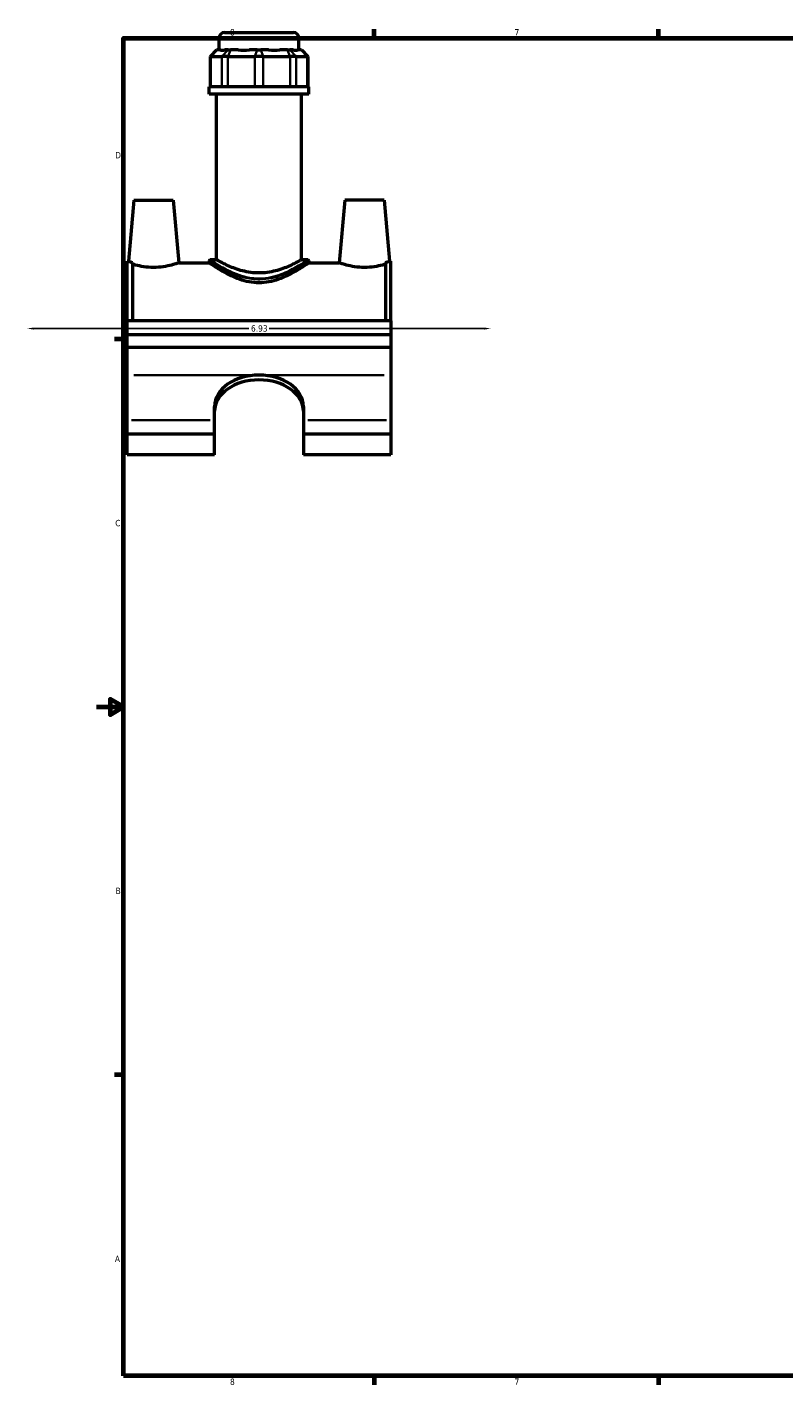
# Model space of a CAD drawing. Header units: inches. Extents: x -0.9 to 45.2, y 0.1 to 44.6.
# Tile 1 of 6: x -0.9 to 10.4, y 0.9 to 21.2. Entities that reach past the tile are written whole.
import ezdxf

# ---------------------------------------------------------------- set-up
doc = ezdxf.new("R2010")
doc.units = ezdxf.units.IN
doc.header["$MEASUREMENT"] = 0
for name, color, linetype, lineweight in [('Border (ANSI)', 7, 'Continuous', 70), ('Dimension (ANSI)', 7, 'Continuous', 25), ('Visible (ANSI)', 7, 'Continuous', 50), ('Visible Narrow (ANSI)', 7, 'Continuous', 35)]:
    doc.layers.add(name, color=color, linetype=linetype, lineweight=lineweight)
doc.styles.add('Note Text (ANSI)', font='tahoma.ttf')
doc.dimstyles.new('Default (ANSI)', dxfattribs={"dimtxt": 0.094488, "dimasz": 0.098425, "dimexe": 0.125, "dimexo": 0.0625, "dimgap": 0.031496, "dimtad": 0, "dimtih": 1, "dimtoh": 1, "dimrnd": 1e-08, "dimzin": 4, "dimdsep": 46, "dimtxsty": 'Note Text (ANSI)', "dimcen": 0.09, "dimdle": 0.393701, "dimclrd": 256, "dimclre": 256, "dimclrt": 5, "dimadec": 0, "dimazin": 1, "dimtfac": 1, "dimtofl": 0, "dimtmove": 0, "dimatfit": 3, "dimfxl": 1, "dimtolj": 1, "dimtzin": 4, "dimlwd": -1, "dimlwe": -1, "dimarcsym": 0})

# ---------------------------------------------------------------- blocks, each defined once
blk = doc.blocks.new('Borders Default Border')
at = {"layer": 'Border (ANSI)'}
for p, q in [((4.25, 21), (4.25, 21.134)), ((8.5, 21), (8.5, 21.134)), ((0.5, 16.5), (0.366, 16.5)), ((0.5, 5.5), (0.366, 5.5)), ((4.25, 1), (4.25, 0.866)), ((8.5, 1), (8.5, 0.866))]:
    blk.add_line(p, q, dxfattribs=at)
at = {"layer": 'Border (ANSI)', "flags": 128}
for points in [[(0.5, 1), (0.5, 21), (33.5, 21), (33.5, 1), (0.5, 1)], [(0.1, 11), (0.5, 11), (0.3, 11.115), (0.3, 10.885), (0.5, 11)]]:
    blk.add_lwpolyline(points, dxfattribs=at)
at = {"layer": 'Border (ANSI)', "color": 5, "true_color": 0x0000ff, "char_height": 0.0945, "attachment_point": 7, "style": 'Note Text (ANSI)'}
for s, insert in [('8', (2.094, 21.038)), ('7', (6.346, 21.04)), ('D', (0.378, 19.203)), ('C', (0.378, 13.701)), ('B', (0.384, 8.203)), ('A', (0.373, 2.703)), ('8', (2.094, 0.863)), ('7', (6.346, 0.866))]:
    blk.add_mtext(s, dxfattribs=dict(at, insert=insert))
blk = doc.blocks.new('*D9')
at = {"layer": 'Defpoints', "color": 0, "transparency": 16777216}
for p in [(-0.938, 16.658), (5.992, 16.658), (5.992, 16.658)]:
    blk.add_point(p, dxfattribs=at)
at = {"layer": 'Dimension (ANSI)', "transparency": 16777216}
for p, q in [((-0.84, 16.658), (2.376, 16.658)), ((5.893, 16.658), (2.678, 16.658))]:
    blk.add_line(p, q, dxfattribs=at)
for points in [[(-0.84, 16.674), (-0.84, 16.642), (-0.938, 16.658)], [(5.893, 16.674), (5.893, 16.642), (5.992, 16.658)]]:
    blk.add_solid(points, dxfattribs=at)
at = {"layer": 'Dimension (ANSI)', "color": 5, "transparency": 16777216, "insert": (2.407, 16.707), "char_height": 0.0945, "attachment_point": 1, "style": 'Note Text (ANSI)'}
blk.add_mtext('\\A1;6.93', dxfattribs=at)

msp = doc.modelspace()

# ---------------------------------------------------------------- linework, layer by layer
at = {"layer": 'Visible (ANSI)'}
for p, q in [((1.93, 20.825), (1.93, 21.001)), ((2.013, 21.083), (3.041, 21.083)), ((3.124, 20.825), (3.124, 21.001)), ((1.894, 20.825), (1.795, 20.726)), ((1.807, 20.726), (1.795, 20.726)), ((1.795, 20.726), (1.795, 20.272)), ((1.807, 20.726), (1.973, 20.726)), ((1.894, 20.825), (1.899, 20.825)), ((1.947, 20.825), (1.899, 20.825)), ((2.063, 20.726), (1.973, 20.726)), ((2.065, 20.825), (2.017, 20.825)), ((2.063, 20.726), (2.463, 20.726)), ((2.065, 20.825), (2.101, 20.825)), ((2.217, 20.825), (2.101, 20.825)), ((2.501, 20.825), (2.386, 20.825)), ((2.59, 20.726), (2.463, 20.726)), ((2.501, 20.825), (2.552, 20.825)), ((2.668, 20.825), (2.552, 20.825)), ((2.59, 20.726), (2.991, 20.726)), ((2.953, 20.825), (2.837, 20.825)), ((2.953, 20.825), (2.989, 20.825)), ((3.037, 20.825), (2.989, 20.825)), ((3.081, 20.726), (2.991, 20.726)), ((3.081, 20.726), (3.246, 20.726)), ((3.155, 20.825), (3.107, 20.825)), ((3.155, 20.825), (3.16, 20.825)), ((3.16, 20.825), (3.259, 20.726)), ((3.259, 20.726), (3.246, 20.726)), ((3.259, 20.726), (3.259, 20.272)), ((3.273, 20.272), (1.781, 20.272)), ((1.781, 20.161), (1.781, 20.272)), ((3.273, 20.161), (1.781, 20.161)), ((1.893, 17.685), (1.893, 20.161)), ((3.161, 17.685), (3.161, 20.161)), ((3.273, 20.161), (3.273, 20.272)), ((0.656, 18.575), (0.576, 17.664)), ((0.656, 18.575), (1.246, 18.575)), ((1.246, 18.575), (1.328, 17.642)), ((3.808, 18.575), (3.726, 17.642)), ((4.398, 18.575), (3.808, 18.575)), ((4.398, 18.575), (4.478, 17.664)), ((0.557, 16.772), (0.557, 17.664)), ((0.576, 17.664), (0.557, 17.664)), ((1.781, 17.669), (1.781, 17.642)), ((1.893, 17.685), (1.798, 17.685)), ((3.256, 17.685), (3.161, 17.685)), ((3.273, 17.669), (3.273, 17.642)), ((4.497, 17.664), (4.478, 17.664)), ((4.497, 16.772), (4.497, 17.664)), ((0.636, 17.644), (0.636, 16.772)), ((1.328, 17.642), (1.781, 17.642)), ((3.273, 17.642), (3.726, 17.642)), ((4.418, 17.644), (4.418, 16.772)), ((4.497, 16.772), (0.557, 16.772)), ((0.557, 16.567), (0.557, 16.772)), ((4.497, 16.772), (4.497, 16.567)), ((0.557, 16.567), (4.497, 16.567)), ((0.557, 16.373), (0.557, 16.567)), ((4.497, 16.567), (4.497, 16.373)), ((4.497, 16.373), (0.557, 16.373)), ((0.557, 15.963), (0.557, 16.373)), ((4.497, 16.373), (4.497, 15.963)), ((0.557, 15.289), (0.557, 15.963)), ((4.497, 15.963), (4.497, 15.289)), ((1.864, 15.289), (1.864, 15.494)), ((3.19, 15.494), (3.19, 15.289)), ((0.557, 15.08), (0.557, 15.289)), ((1.864, 15.08), (1.864, 15.289)), ((3.19, 15.289), (3.19, 15.08)), ((4.497, 15.289), (4.497, 15.08)), ((1.864, 15.08), (0.557, 15.08)), ((0.557, 14.768), (0.557, 15.08)), ((1.864, 14.768), (1.864, 15.08)), ((3.19, 15.08), (3.19, 14.768)), ((4.497, 15.08), (3.19, 15.08)), ((4.497, 15.08), (4.497, 14.768)), ((1.864, 14.768), (0.557, 14.768)), ((4.497, 14.768), (3.19, 14.768))]:
    msp.add_line(p, q, dxfattribs=at)
for centre, radius, start, end in [((2.013, 21.001), 0.0829, 90, 180), ((3.041, 21.001), 0.0829, 0, 90), ((1.798, 17.669), 0.0166, 90, 180), ((3.256, 17.669), 0.0166, 0, 90)]:
    msp.add_arc(centre, radius, start, end, dxfattribs=at)
for centre, major_axis, ratio, start_param, end_param in [((2.527, 21.415), (0.585, 0.585), 0.198912, 3.184055, 3.491829), ((2.527, 21.415), (-0.496, -0.496), 0.668179, 0.435162, 0.742936), ((2.527, 21.415), (0.496, -0.496), 0.668179, 5.54025, 5.848024), ((2.527, 21.415), (0.585, -0.585), 0.198912, 5.932949, 6.240723), ((2.527, 15.494), (-0.663, 0), 0.707107, 4.712389, 6.283185), ((2.527, 15.422), (-0.663, 0), 0.707107, 4.712389, 6.283185), ((2.527, 15.494), (0.663, 0), 0.707107, 0, 1.570796), ((2.527, 15.422), (0.663, 0), 0.707107, 0, 1.570796)]:
    msp.add_ellipse(centre, major_axis=major_axis, ratio=ratio, start_param=start_param, end_param=end_param, dxfattribs=at)
for points, knots in [([(0.576, 17.664), (0.576, 17.664), (0.585, 17.66), (0.613, 17.651), (0.623, 17.648), (0.636, 17.644)], [4.3794475, 4.3794475, 4.3794475, 4.3794475, 4.7435764, 4.7435764, 4.9102275, 4.9102275, 4.9102275, 4.9102275]), ([(3.161, 17.685), (3.161, 17.685), (3.157, 17.683), (3.14, 17.674), (3.128, 17.667), (3.095, 17.649), (3.075, 17.639), (3.029, 17.616), (3.003, 17.604), (2.92, 17.567), (2.85, 17.54), (2.733, 17.511), (2.692, 17.502), (2.61, 17.491), (2.568, 17.489), (2.486, 17.489), (2.444, 17.491), (2.361, 17.502), (2.32, 17.511), (2.204, 17.54), (2.134, 17.567), (2.051, 17.604), (2.025, 17.616), (1.979, 17.639), (1.959, 17.649), (1.926, 17.667), (1.913, 17.674), (1.897, 17.683), (1.893, 17.685), (1.893, 17.685)], [2.492814, 2.492814, 2.492814, 2.492814, 2.803657, 2.803657, 3.114501, 3.114501, 3.425344, 3.425344, 3.736187, 3.736187, 4.360908, 4.360908, 4.673268, 4.673268, 4.985628, 4.985628, 5.297988, 5.297988, 5.610349, 5.610349, 6.235069, 6.235069, 6.545912, 6.545912, 6.856756, 6.856756, 7.167599, 7.167599, 7.478442, 7.478442, 7.478442, 7.478442]), ([(4.418, 17.644), (4.43, 17.648), (4.441, 17.651), (4.468, 17.66), (4.478, 17.664), (4.478, 17.664)], [3.8486675, 3.8486675, 3.8486675, 3.8486675, 4.0153186, 4.0153186, 4.3794475, 4.3794475, 4.3794475, 4.3794475]), ([(1.328, 17.642), (1.328, 17.642), (1.318, 17.639), (1.28, 17.626), (1.252, 17.617), (1.185, 17.599), (1.143, 17.589), (1.05, 17.576), (0.999, 17.572), (0.903, 17.572), (0.851, 17.576), (0.758, 17.589), (0.716, 17.599), (0.666, 17.612), (0.65, 17.617), (0.636, 17.621)], [1.468223, 1.468223, 1.468223, 1.468223, 1.834413, 1.834413, 2.200603, 2.200603, 2.568524, 2.568524, 2.936445, 2.936445, 3.304366, 3.304366, 3.672287, 3.672287, 3.863644, 3.863644, 3.863644, 3.863644]), ([(3.273, 17.642), (3.273, 17.642), (3.268, 17.639), (3.248, 17.625), (3.233, 17.615), (3.195, 17.589), (3.171, 17.574), (3.117, 17.54), (3.086, 17.522), (3.022, 17.486), (2.985, 17.467), (2.906, 17.429), (2.863, 17.41), (2.772, 17.379), (2.724, 17.365), (2.626, 17.347), (2.576, 17.342), (2.478, 17.342), (2.428, 17.347), (2.33, 17.365), (2.282, 17.379), (2.191, 17.41), (2.148, 17.429), (2.068, 17.467), (2.032, 17.486), (1.967, 17.522), (1.937, 17.54), (1.883, 17.574), (1.859, 17.589), (1.82, 17.615), (1.806, 17.625), (1.786, 17.639), (1.781, 17.642), (1.781, 17.642)], [2.986254, 2.986254, 2.986254, 2.986254, 3.357009, 3.357009, 3.727765, 3.727765, 4.098521, 4.098521, 4.469276, 4.469276, 4.845084, 4.845084, 5.220892, 5.220892, 5.5967, 5.5967, 5.972508, 5.972508, 6.348315, 6.348315, 6.724123, 6.724123, 7.099931, 7.099931, 7.475739, 7.475739, 7.846495, 7.846495, 8.21725, 8.21725, 8.588006, 8.588006, 8.958761, 8.958761, 8.958761, 8.958761]), ([(4.418, 17.621), (4.404, 17.617), (4.388, 17.612), (4.337, 17.599), (4.295, 17.589), (4.202, 17.576), (4.151, 17.572), (4.103, 17.572), (4.055, 17.572), (4.003, 17.576), (3.91, 17.589), (3.868, 17.599), (3.802, 17.617), (3.774, 17.626), (3.735, 17.639), (3.726, 17.642), (3.726, 17.642)], [4.945691, 4.945691, 4.945691, 4.945691, 5.137048, 5.137048, 5.504969, 5.504969, 5.87289, 5.87289, 5.87289, 6.240811, 6.240811, 6.608732, 6.608732, 6.974923, 6.974923, 7.341113, 7.341113, 7.341113, 7.341113])]:
    msp.add_open_spline(points, degree=3, knots=knots, dxfattribs=at)
at = {"layer": 'Visible Narrow (ANSI)'}
for p, q in [((3.116, 21.001), (1.937, 21.001)), ((1.895, 20.82), (1.812, 20.731)), ((1.978, 20.731), (2.06, 20.82)), ((2.099, 20.82), (2.065, 20.731)), ((2.5, 20.82), (2.465, 20.731)), ((2.554, 20.82), (2.588, 20.731)), ((2.955, 20.82), (2.989, 20.731)), ((2.993, 20.82), (3.076, 20.731)), ((3.159, 20.82), (3.242, 20.731)), ((1.807, 20.294), (1.807, 20.703)), ((1.973, 20.703), (1.973, 20.294)), ((2.063, 20.294), (2.063, 20.703)), ((2.463, 20.703), (2.463, 20.294)), ((2.59, 20.294), (2.59, 20.703)), ((2.991, 20.703), (2.991, 20.294)), ((3.081, 20.294), (3.081, 20.703)), ((3.246, 20.703), (3.246, 20.294)), ((2.428, 15.963), (0.655, 15.963)), ((4.398, 15.963), (2.625, 15.963)), ((1.798, 15.289), (0.622, 15.289)), ((4.431, 15.289), (3.255, 15.289))]:
    msp.add_line(p, q, dxfattribs=at)
for points, knots in [([(1.781, 17.668), (1.781, 17.668), (1.793, 17.661), (1.84, 17.631), (1.878, 17.607), (1.985, 17.547), (2.057, 17.509), (2.189, 17.456), (2.243, 17.437), (2.376, 17.403), (2.458, 17.392), (2.599, 17.394), (2.658, 17.401), (2.766, 17.424), (2.816, 17.439), (2.951, 17.488), (3.028, 17.526), (3.15, 17.592), (3.198, 17.621), (3.257, 17.659), (3.273, 17.669), (3.273, 17.669)], [-14.864041, -14.864041, -14.864041, -14.864041, -14.308738, -14.308738, -13.672725, -13.672725, -12.916835, -12.916835, -12.463699, -12.463699, -11.85769, -11.85769, -11.425852, -11.425852, -11.01676, -11.01676, -10.256562, -10.256562, -9.551894, -9.551894, -8.918421, -8.918421, -8.918421, -8.918421]), ([(3.256, 17.685), (3.256, 17.685), (3.241, 17.675), (3.183, 17.637), (3.136, 17.608), (3.017, 17.54), (2.942, 17.502), (2.81, 17.452), (2.761, 17.437), (2.655, 17.414), (2.598, 17.407), (2.46, 17.405), (2.379, 17.416), (2.249, 17.45), (2.196, 17.469), (2.067, 17.524), (1.997, 17.562), (1.893, 17.623), (1.855, 17.647), (1.809, 17.677), (1.798, 17.685), (1.798, 17.685)], [8.918421, 8.918421, 8.918421, 8.918421, 9.551894, 9.551894, 10.256562, 10.256562, 11.01676, 11.01676, 11.425852, 11.425852, 11.85769, 11.85769, 12.463699, 12.463699, 12.916835, 12.916835, 13.672725, 13.672725, 14.308738, 14.308738, 14.864041, 14.864041, 14.864041, 14.864041])]:
    msp.add_open_spline(points, degree=3, knots=knots, dxfattribs=at)

# ---------------------------------------------------------------- block references
msp.add_blockref('Borders Default Border', (0, 0))

# ---------------------------------------------------------------- dimensions: what is measured, and where the dimension line sits
at = {"layer": 'Dimension (ANSI)'}
dim = msp.add_linear_dim(base=(5.992, 16.658), p1=(-0.938, 16.658), p2=(5.992, 16.658), dimstyle='Default (ANSI)', override={"dimgap": 0.031496, "dimtih": 0, "dimtoh": 0, "dimdec": 2, "dimse1": 1, "dimse2": 1, "dimtol": 0, "dimlim": 0, "dimtp": 0, "dimtm": 0, "dimtdec": 2, "dimatfit": 1}, dxfattribs=at)
dim.commit()
dim.dimension.update_dxf_attribs({"geometry": '*D9', "text_midpoint": (2.527, 16.658), "dimtype": 160})

doc.saveas('drawing.dxf')
